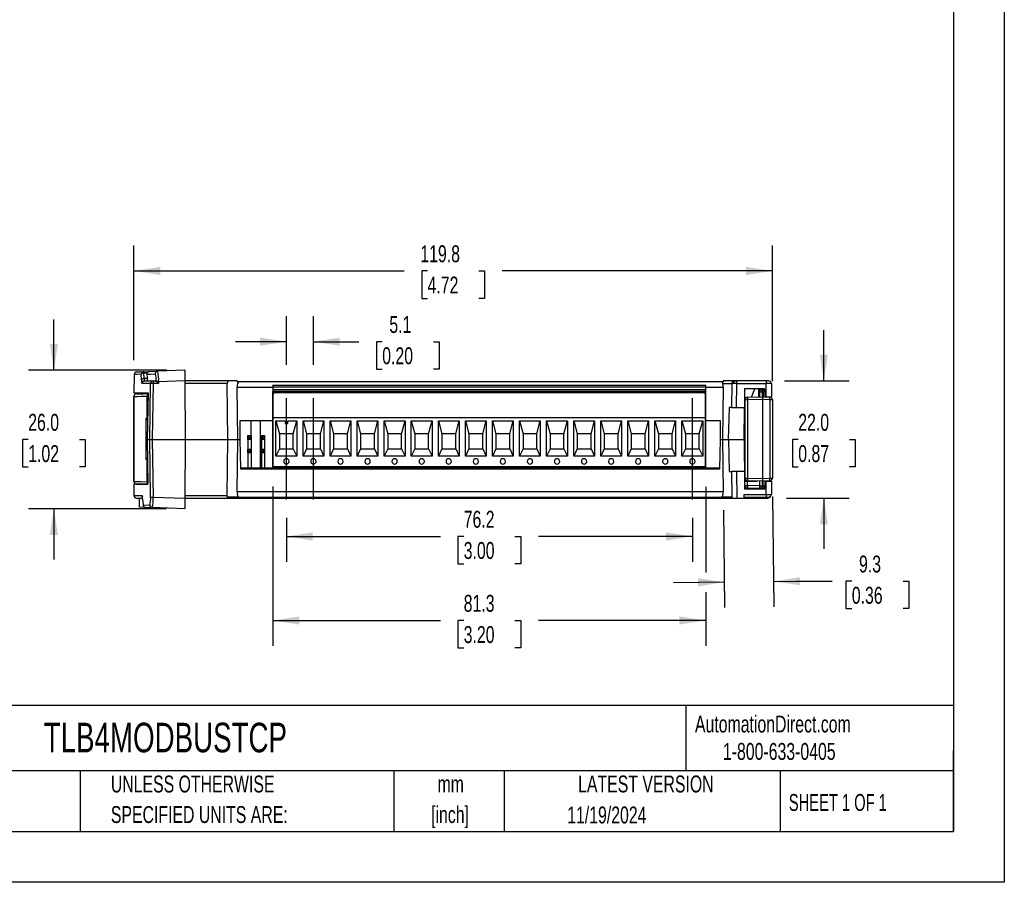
# Model space of a CAD drawing. Header units: millimetres. Extents: x 0 to 419, y 0 to 324.
# Tile 6 of 10: x 234 to 419, y 0 to 162. Entities that reach past the tile are written whole.
import ezdxf

# ---------------------------------------------------------------- set-up
doc = ezdxf.new("R2010")
doc.units = ezdxf.units.MM
doc.header["$LTSCALE"] = 1.5
doc.linetypes.add('CENTERX2', pattern=[20.32, 12.7, -2.54, 2.54, -2.54])
doc.layers.add('CENTER', color=40, linetype='CENTERX2')
doc.layers.add('DIMENSIONS', color=140, linetype='Continuous', lineweight=25)
doc.layers.add('TEXT', color=140, linetype='Continuous', lineweight=25)
doc.styles.add('SLDTEXTSTYLE0', font='TXT', dxfattribs={"width": 0.7})
doc.styles.add('SLDTEXTSTYLE1', font='TXT', dxfattribs={"width": 0.65})
doc.dimstyles.new('SLDDIMSTYLE0', dxfattribs={"dimtxt": 3.237012, "dimasz": 4.953, "dimexe": 0, "dimexo": 0.0625, "dimgap": 0.809253, "dimtad": 0, "dimtih": 1, "dimtoh": 1, "dimdec": 1, "dimrnd": 1e-09, "dimzin": 12, "dimdsep": 46, "dimtxsty": 'SLDTEXTSTYLE0', "dimsah": 1, "dimcen": 0.09, "dimadec": 0, "dimazin": 3, "dimtfac": 1, "dimtdec": 1, "dimtofl": 0, "dimtmove": 0, "dimatfit": 3, "dimfxl": 0, "dimfrac": 2, "dimtolj": 1, "dimtzin": 12, "dimarcsym": 0})
doc.dimstyles.new('SLDDIMSTYLE1', dxfattribs={"dimtxt": 3.237012, "dimasz": 4.953, "dimexe": 0, "dimexo": 0.0625, "dimgap": 0.809253, "dimtad": 0, "dimtih": 1, "dimtoh": 1, "dimdec": 1, "dimrnd": 1e-09, "dimzin": 12, "dimdsep": 46, "dimtxsty": 'SLDTEXTSTYLE0', "dimsah": 1, "dimcen": 0.09, "dimadec": 0, "dimazin": 3, "dimtfac": 1, "dimtdec": 1, "dimtmove": 0, "dimatfit": 0, "dimfxl": 0, "dimfrac": 2, "dimtolj": 1, "dimtzin": 12, "dimarcsym": 0})
doc.dimstyles.new('SLDDIMSTYLE2', dxfattribs={"dimtxt": 3.237012, "dimasz": 4.953, "dimexe": 0, "dimexo": 0.0625, "dimgap": 0.809253, "dimtad": 0, "dimtih": 1, "dimtoh": 1, "dimdec": 1, "dimrnd": 1e-09, "dimzin": 4, "dimdsep": 46, "dimtxsty": 'SLDTEXTSTYLE0', "dimsah": 1, "dimcen": 0.09, "dimadec": 0, "dimazin": 1, "dimtfac": 1, "dimtdec": 1, "dimtmove": 0, "dimatfit": 0, "dimfxl": 0, "dimfrac": 2, "dimtolj": 1, "dimtzin": 12, "dimarcsym": 0})

# ---------------------------------------------------------------- blocks, each defined once
blk = doc.blocks.new('SW_NOTE_0_1')
at = {"layer": 'TEXT', "color": 0, "linetype": 'CENTERX2', "lineweight": 18, "char_height": 3.175, "attachment_point": 2, "style": 'SLDTEXTSTYLE0'}
for s, insert in [('mm', (4.27, 4.09)), ('[inch]', (4.14, -1.64))]:
    blk.add_mtext(s, dxfattribs=dict(at, insert=insert))
blk = doc.blocks.new('SW_NOTE_0_2')
at = {"layer": 'TEXT', "color": 0, "linetype": 'CENTERX2', "lineweight": 18, "char_height": 3.175, "attachment_point": 1, "style": 'SLDTEXTSTYLE0'}
for s, insert in [('UNLESS OTHERWISE', (0, 4.09)), ('SPECIFIED UNITS ARE:', (0, -1.64))]:
    blk.add_mtext(s, dxfattribs=dict(at, insert=insert))
blk = doc.blocks.new('_D_5')
at = {"layer": 'DIMENSIONS'}
for p, q in [((284.35, 97.15), (284.35, 106.25)), ((289.43, 97.15), (289.43, 106.25)), ((284.35, 101.48), (274.83, 101.48)), ((289.43, 101.48), (297.95, 101.48)), ((302.34, 101.48), (301.25, 101.48)), ((301.25, 101.48), (301.25, 96.34)), ((311.96, 101.48), (313.04, 101.48)), ((313.04, 101.48), (313.04, 96.34)), ((301.25, 96.34), (302.34, 96.34)), ((313.04, 96.34), (311.96, 96.34))]:
    blk.add_line(p, q, dxfattribs=at)
for points in [[(284.35, 101.48), (279.4, 102.25), (279.4, 100.72)], [(289.43, 101.48), (294.38, 100.72), (294.38, 102.25)]]:
    blk.add_solid(points, dxfattribs=at)
at = {"layer": 'DIMENSIONS', "char_height": 3.175, "attachment_point": 1, "style": 'SLDTEXTSTYLE0'}
for s, insert in [('5.1', (303.68, 106.3)), ('0.20', (302.34, 100.43))]:
    blk.add_mtext(s, dxfattribs=dict(at, insert=insert))
blk = doc.blocks.new('_D_6')
at = {"layer": 'DIMENSIONS'}
for p, q in [((284.35, 68.4), (284.35, 60.16)), ((360.55, 68.4), (360.55, 60.16)), ((284.35, 64.93), (313.26, 64.93)), ((317.64, 64.93), (316.56, 64.93)), ((316.56, 64.93), (316.56, 59.78)), ((327.26, 64.93), (328.35, 64.93)), ((328.35, 64.93), (328.35, 59.78)), ((360.55, 64.93), (331.65, 64.93)), ((316.56, 59.78), (317.64, 59.78)), ((328.35, 59.78), (327.26, 59.78))]:
    blk.add_line(p, q, dxfattribs=at)
for points in [[(284.35, 64.93), (289.3, 64.16), (289.3, 65.69)], [(360.55, 64.93), (355.6, 65.69), (355.6, 64.16)]]:
    blk.add_solid(points, dxfattribs=at)
at = {"layer": 'DIMENSIONS', "char_height": 3.175, "attachment_point": 1, "style": 'SLDTEXTSTYLE0'}
for s, insert in [('76.2', (317.64, 69.74)), ('3.00', (317.64, 63.88))]:
    blk.add_mtext(s, dxfattribs=dict(at, insert=insert))
blk = doc.blocks.new('_D_7')
at = {"layer": 'DIMENSIONS'}
for p, q in [((255.74, 98), (255.74, 119.53)), ((375.58, 94.05), (375.58, 119.53)), ((255.74, 114.77), (306.46, 114.77)), ((310.85, 114.77), (309.76, 114.77)), ((309.76, 114.77), (309.76, 109.62)), ((320.47, 114.77), (321.55, 114.77)), ((321.55, 114.77), (321.55, 109.62)), ((375.58, 114.77), (324.85, 114.77)), ((309.76, 109.62), (310.85, 109.62)), ((321.55, 109.62), (320.47, 109.62))]:
    blk.add_line(p, q, dxfattribs=at)
for points in [[(255.74, 114.77), (260.69, 114), (260.69, 115.53)], [(375.58, 114.77), (370.62, 115.53), (370.62, 114)]]:
    blk.add_solid(points, dxfattribs=at)
at = {"layer": 'DIMENSIONS', "char_height": 3.175, "attachment_point": 1, "style": 'SLDTEXTSTYLE0'}
for s, insert in [('119.8', (309.5, 119.58)), ('4.72', (310.85, 113.71))]:
    blk.add_mtext(s, dxfattribs=dict(at, insert=insert))
blk = doc.blocks.new('_D_8')
at = {"layer": 'DIMENSIONS'}
for p, q in [((240.71, 96.12), (240.71, 105.65)), ((261.85, 96.12), (235.95, 96.12)), ((235.9, 83.12), (234.82, 83.12)), ((234.82, 83.12), (234.82, 77.98)), ((245.52, 83.12), (246.61, 83.12)), ((246.61, 83.12), (246.61, 77.98)), ((234.82, 77.98), (235.9, 77.98)), ((246.61, 77.98), (245.52, 77.98)), ((261.85, 70.13), (235.95, 70.13)), ((240.71, 70.13), (240.71, 60.6))]:
    blk.add_line(p, q, dxfattribs=at)
for points in [[(240.71, 96.12), (241.48, 101.07), (239.95, 101.07)], [(240.71, 70.13), (239.95, 65.17), (241.48, 65.17)]]:
    blk.add_solid(points, dxfattribs=at)
at = {"layer": 'DIMENSIONS', "char_height": 3.175, "attachment_point": 1, "style": 'SLDTEXTSTYLE0'}
for s, insert in [('26.0', (235.9, 87.94)), ('1.02', (235.9, 82.07))]:
    blk.add_mtext(s, dxfattribs=dict(at, insert=insert))
blk = doc.blocks.new('_D_9')
at = {"layer": 'DIMENSIONS'}
for p, q in [((385.24, 94.12), (385.24, 103.65)), ((377.83, 94.12), (390, 94.12)), ((380.43, 83.12), (379.34, 83.12)), ((379.34, 83.12), (379.34, 77.98)), ((390.05, 83.12), (391.13, 83.12)), ((391.13, 83.12), (391.13, 77.98)), ((379.34, 77.98), (380.43, 77.98)), ((391.13, 77.98), (390.05, 77.98)), ((378.23, 72.12), (390, 72.12)), ((385.24, 72.12), (385.24, 62.6))]:
    blk.add_line(p, q, dxfattribs=at)
for points in [[(385.24, 94.12), (386, 99.08), (384.48, 99.08)], [(385.24, 72.12), (384.48, 67.17), (386, 67.17)]]:
    blk.add_solid(points, dxfattribs=at)
at = {"layer": 'DIMENSIONS', "char_height": 3.175, "attachment_point": 1, "style": 'SLDTEXTSTYLE0'}
for s, insert in [('22.0', (380.43, 87.94)), ('0.87', (380.43, 82.07))]:
    blk.add_mtext(s, dxfattribs=dict(at, insert=insert))
blk = doc.blocks.new('_D_10')
at = {"layer": 'DIMENSIONS'}
for p, q in [((281.81, 74.32), (281.81, 44.38)), ((363.09, 74.27), (363.09, 58.19)), ((363.09, 54.44), (363.09, 44.38)), ((281.81, 49.15), (313.26, 49.15)), ((317.64, 49.15), (316.56, 49.15)), ((316.56, 49.15), (316.56, 44)), ((327.26, 49.15), (328.35, 49.15)), ((328.35, 49.15), (328.35, 44)), ((363.09, 49.15), (331.65, 49.15)), ((316.56, 44), (317.64, 44)), ((328.35, 44), (327.26, 44))]:
    blk.add_line(p, q, dxfattribs=at)
for points in [[(281.81, 49.15), (286.76, 48.39), (286.76, 49.91)], [(363.09, 49.15), (358.14, 49.91), (358.14, 48.39)]]:
    blk.add_solid(points, dxfattribs=at)
at = {"layer": 'DIMENSIONS', "char_height": 3.175, "attachment_point": 1, "style": 'SLDTEXTSTYLE0'}
for s, insert in [('81.3', (317.64, 53.96)), ('3.20', (317.64, 48.1))]:
    blk.add_mtext(s, dxfattribs=dict(at, insert=insert))
blk = doc.blocks.new('_D_11')
at = {"layer": 'DIMENSIONS'}
for p, q in [((375.62, 72.4), (375.87, 51.71)), ((366.39, 69.86), (366.61, 51.6)), ((366.55, 56.36), (357.03, 56.24)), ((375.81, 56.47), (380.06, 56.52)), ((380.06, 56.52), (386.82, 56.52)), ((390.48, 56.52), (389.39, 56.52)), ((389.39, 56.52), (389.39, 51.38)), ((400.1, 56.52), (401.19, 56.52)), ((401.19, 56.52), (401.19, 51.38)), ((389.39, 51.38), (390.48, 51.38)), ((401.19, 51.38), (400.1, 51.38))]:
    blk.add_line(p, q, dxfattribs=at)
for points in [[(375.81, 56.47), (380.77, 55.77), (380.76, 57.29)], [(366.55, 56.36), (361.59, 57.06), (361.61, 55.54)]]:
    blk.add_solid(points, dxfattribs=at)
at = {"layer": 'DIMENSIONS', "char_height": 3.175, "attachment_point": 1, "style": 'SLDTEXTSTYLE0'}
for s, insert in [('9.3', (391.83, 61.34)), ('0.36', (390.48, 55.47))]:
    blk.add_mtext(s, dxfattribs=dict(at, insert=insert))

msp = doc.modelspace()

# ---------------------------------------------------------------- linework, layer by layer
at = {"color": 7, "linetype": 'Continuous'}
for p, q in [((419.1, 323.85), (419.1, 0)), ((419.1, 0), (0, 0))]:
    msp.add_line(p, q, dxfattribs=at)
for p, q in [((265.3, 96.12), (260.2, 95.94)), ((265.3, 96.12), (265.31, 94.16)), ((255.78, 95.36), (255.72, 91.87)), ((256.27, 95.81), (257.62, 95.85)), ((257.17, 94.3), (257.13, 95.36)), ((257.62, 95.85), (258.62, 95.89)), ((257.63, 95.62), (258.24, 95.64)), ((257.67, 94.56), (257.63, 95.62)), ((258.21, 94.56), (257.67, 94.56)), ((258.62, 95.89), (260.2, 95.94)), ((258.87, 93.61), (257.27, 93.61)), ((259.36, 94.1), (257.77, 94.1)), ((258.71, 83.12), (258.87, 93.61)), ((259.35, 93.61), (259.18, 83.12)), ((260.36, 93.61), (259.35, 93.61)), ((259.88, 94.1), (259.36, 94.1)), ((259.88, 94.1), (259.89, 94.09)), ((265.31, 94.16), (260.36, 93.98)), ((260.36, 93.98), (260.36, 93.61)), ((265.31, 94.16), (265.37, 83.12)), ((273.43, 94.12), (265.31, 94.12)), ((273.26, 93.63), (265.32, 93.63)), ((273.39, 83.12), (273.26, 93.63)), ((275.09, 94.12), (273.43, 94.12)), ((275.09, 94.12), (275.09, 93.92)), ((275.45, 93.92), (275.09, 93.92)), ((275.22, 83.12), (275.1, 92.94)), ((275.1, 92.94), (281.81, 92.94)), ((366.1, 93.92), (275.45, 93.92)), ((281.81, 93.32), (363.09, 93.32)), ((281.81, 93.32), (281.81, 93.02)), ((281.81, 93.02), (363.09, 93.02)), ((281.81, 93.02), (281.81, 92.42)), ((363.09, 92.42), (281.81, 92.42)), ((281.81, 92.42), (281.81, 92.12)), ((363.09, 93.02), (363.09, 93.32)), ((363.09, 92.42), (363.09, 93.02)), ((363.09, 92.94), (366.34, 92.94)), ((363.09, 92.12), (363.09, 92.42)), ((366.36, 93.92), (366.1, 93.92)), ((366.34, 92.94), (366.22, 83.12)), ((366.25, 93.63), (367.95, 93.63)), ((366.36, 94.12), (366.36, 93.92)), ((368.42, 94.12), (366.36, 94.12)), ((367.95, 93.63), (367.9, 89.12)), ((368.6, 94.12), (368.42, 94.12)), ((368.89, 94.12), (368.6, 94.12)), ((368.83, 89.12), (368.89, 93.63)), ((368.89, 93.63), (368.89, 94.12)), ((374.38, 94.12), (368.89, 94.12)), ((368.89, 93.63), (374.38, 93.63)), ((370.35, 92.62), (370.32, 89.12)), ((374.11, 92.62), (370.35, 92.62)), ((371.66, 91.09), (372.27, 92.62)), ((372.97, 92.62), (372.96, 91.11)), ((372.97, 92.51), (373.63, 92.52)), ((373.72, 92.52), (373.63, 92.52)), ((373.72, 92.52), (373.72, 92.02)), ((373.84, 92.52), (373.72, 92.52)), ((374.11, 92.62), (374.14, 91.12)), ((374.38, 94.12), (374.38, 93.63)), ((374.88, 94.12), (374.38, 94.12)), ((374.42, 91.12), (374.38, 93.63)), ((375.38, 93.63), (375.34, 93.63)), ((375.38, 93.63), (375.42, 91.12)), ((255.72, 91.87), (258.39, 91.87)), ((255.74, 91.19), (255.74, 75.26)), ((255.74, 75.26), (255.74, 91.19)), ((255.74, 91.19), (255.74, 91.19)), ((258.2, 87.08), (258.2, 91.25)), ((258.2, 91.25), (258.37, 91.25)), ((258.39, 91.87), (258.25, 83.12)), ((363.09, 92.12), (281.81, 92.12)), ((281.81, 77.82), (281.81, 92.12)), ((281.9, 87.2), (281.9, 91.67)), ((282.2, 91.97), (362.7, 91.97)), ((363, 87.2), (363, 91.67)), ((363.09, 77.82), (363.09, 92.12)), ((370.91, 90.57), (370.42, 90.57)), ((370.42, 90.57), (370.42, 75.87)), ((370.91, 91.07), (373.72, 91.12)), ((373.72, 90.62), (370.91, 90.57)), ((370.91, 90.57), (370.91, 75.87)), ((372.97, 92.01), (373.14, 92.02)), ((373.63, 92.02), (373.14, 92.02)), ((373.14, 92.02), (373.14, 91.11)), ((373.63, 92.02), (373.63, 91.12)), ((373.72, 92.02), (373.63, 92.02)), ((373.84, 92.02), (373.72, 92.02)), ((373.72, 92.02), (373.72, 91.12)), ((373.72, 91.12), (373.72, 90.62)), ((373.72, 91.12), (375.08, 91.1)), ((373.72, 90.62), (373.72, 75.82)), ((375.08, 90.6), (373.72, 90.62)), ((373.84, 92.02), (373.84, 91.12)), ((374.12, 92.02), (373.84, 92.02)), ((374.14, 91.12), (374.42, 91.12)), ((374.14, 91.12), (374.14, 91.12)), ((374.34, 91.11), (374.34, 91.12)), ((374.42, 91.12), (375.42, 91.12)), ((375.08, 90.6), (375.08, 75.85)), ((375.58, 90.6), (375.08, 90.6)), ((375.3, 91.12), (375.3, 91.05)), ((375.58, 90.6), (375.58, 75.85)), ((367.44, 89.12), (367.3, 83.12)), ((367.9, 89.12), (367.44, 89.12)), ((367.9, 89.12), (368.83, 89.12)), ((368.83, 89.12), (370.32, 89.12)), ((370.27, 83.12), (370.32, 89.12)), ((258.05, 87.11), (258.2, 87.08)), ((258.05, 79.34), (258.05, 87.11)), ((258.2, 87.08), (258.31, 87.08)), ((281.9, 77.97), (281.9, 87.2)), ((363, 87.2), (281.9, 87.2)), ((363, 77.97), (363, 87.2)), ((370.31, 87.72), (370.42, 88)), ((275.62, 86.62), (275.59, 83.12)), ((281.81, 86.62), (275.62, 86.62)), ((277.72, 83.87), (277.72, 86.62)), ((279.42, 86.62), (279.42, 77.72)), ((282.4, 86.6), (284.1, 86.6)), ((282.4, 79.97), (282.4, 86.6)), ((282.4, 86.6), (283.05, 84.17)), ((284.1, 86.6), (284.1, 86.1)), ((284.1, 86.1), (284.6, 86.1)), ((284.6, 86.6), (286.3, 86.6)), ((284.6, 86.1), (284.6, 86.6)), ((285.65, 84.17), (286.3, 86.6)), ((286.3, 86.6), (286.3, 79.97)), ((287.48, 86.6), (291.38, 86.6)), ((287.48, 79.97), (287.48, 86.6)), ((287.48, 86.6), (288.13, 84.17)), ((290.73, 84.17), (291.38, 86.6)), ((291.38, 86.6), (291.38, 79.97)), ((292.56, 86.6), (296.46, 86.6)), ((292.56, 79.97), (292.56, 86.6)), ((292.56, 86.6), (293.21, 84.17)), ((295.81, 84.17), (296.46, 86.6)), ((296.46, 86.6), (296.46, 79.97)), ((297.64, 86.6), (301.54, 86.6)), ((297.64, 79.97), (297.64, 86.6)), ((297.64, 86.6), (298.29, 84.17)), ((300.89, 84.17), (301.54, 86.6)), ((301.54, 86.6), (301.54, 79.97)), ((302.72, 86.6), (306.62, 86.6)), ((302.72, 79.97), (302.72, 86.6)), ((302.72, 86.6), (303.37, 84.17)), ((305.97, 84.17), (306.62, 86.6)), ((306.62, 86.6), (306.62, 79.97)), ((307.8, 86.6), (311.7, 86.6)), ((307.8, 79.97), (307.8, 86.6)), ((307.8, 86.6), (308.45, 84.17)), ((311.05, 84.17), (311.7, 86.6)), ((311.7, 86.6), (311.7, 79.97)), ((312.88, 86.6), (316.78, 86.6)), ((312.88, 79.97), (312.88, 86.6)), ((312.88, 86.6), (313.53, 84.17)), ((316.13, 84.17), (316.78, 86.6)), ((316.78, 86.6), (316.78, 79.97)), ((317.96, 86.6), (321.86, 86.6)), ((317.96, 79.97), (317.96, 86.6)), ((317.96, 86.6), (318.61, 84.17)), ((321.21, 84.17), (321.86, 86.6)), ((321.86, 86.6), (321.86, 79.97)), ((323.04, 86.6), (326.94, 86.6)), ((323.04, 79.97), (323.04, 86.6)), ((323.04, 86.6), (323.69, 84.17)), ((326.29, 84.17), (326.94, 86.6)), ((326.94, 86.6), (326.94, 79.97)), ((328.12, 86.6), (332.02, 86.6)), ((328.12, 79.97), (328.12, 86.6)), ((328.12, 86.6), (328.77, 84.17)), ((331.37, 84.17), (332.02, 86.6)), ((332.02, 86.6), (332.02, 79.97)), ((333.2, 86.6), (337.1, 86.6)), ((333.2, 79.97), (333.2, 86.6)), ((333.2, 86.6), (333.85, 84.17)), ((336.45, 84.17), (337.1, 86.6)), ((337.1, 86.6), (337.1, 79.97)), ((338.28, 86.6), (342.18, 86.6)), ((338.28, 79.97), (338.28, 86.6)), ((338.28, 86.6), (338.93, 84.17)), ((341.53, 84.17), (342.18, 86.6)), ((342.18, 86.6), (342.18, 79.97)), ((343.36, 86.6), (347.26, 86.6)), ((343.36, 79.97), (343.36, 86.6)), ((343.36, 86.6), (344.01, 84.17)), ((346.61, 84.17), (347.26, 86.6)), ((347.26, 86.6), (347.26, 79.97)), ((348.44, 86.6), (352.34, 86.6)), ((348.44, 79.97), (348.44, 86.6)), ((348.44, 86.6), (349.09, 84.17)), ((351.69, 84.17), (352.34, 86.6)), ((352.34, 86.6), (352.34, 79.97)), ((353.52, 86.6), (357.42, 86.6)), ((353.52, 79.97), (353.52, 86.6)), ((353.52, 86.6), (354.17, 84.17)), ((356.77, 84.17), (357.42, 86.6)), ((357.42, 86.6), (357.42, 79.97)), ((358.6, 86.6), (362.5, 86.6)), ((358.6, 79.97), (358.6, 86.6)), ((358.6, 86.6), (359.25, 84.17)), ((361.85, 84.17), (362.5, 86.6)), ((362.5, 86.6), (362.5, 79.97)), ((365.82, 86.62), (363.09, 86.62)), ((365.85, 83.12), (365.82, 86.62)), ((277.12, 83.87), (277.74, 83.87)), ((277.12, 83.87), (277.27, 83.72)), ((277.12, 83.24), (277.12, 83.87)), ((277.27, 83.39), (277.12, 83.24)), ((277.74, 83.24), (277.12, 83.24)), ((277.12, 83.14), (277.12, 83.24)), ((277.59, 83.72), (277.27, 83.72)), ((277.27, 83.72), (277.27, 83.39)), ((277.59, 83.39), (277.27, 83.39)), ((277.74, 83.87), (277.59, 83.72)), ((277.59, 83.72), (277.59, 83.39)), ((277.59, 83.39), (277.74, 83.24)), ((277.74, 83.87), (277.74, 83.24)), ((277.74, 83.24), (277.74, 83.14)), ((279.66, 83.87), (280.28, 83.87)), ((279.66, 83.87), (279.81, 83.72)), ((279.66, 83.24), (279.66, 83.87)), ((279.81, 83.39), (279.66, 83.24)), ((280.28, 83.24), (279.66, 83.24)), ((279.66, 83.14), (279.66, 83.24)), ((280.13, 83.72), (279.81, 83.72)), ((279.81, 83.72), (279.81, 83.39)), ((280.13, 83.39), (279.81, 83.39)), ((280.28, 83.87), (280.13, 83.72)), ((280.13, 83.72), (280.13, 83.39)), ((280.13, 83.39), (280.28, 83.24)), ((280.28, 83.87), (280.28, 83.24)), ((280.28, 83.24), (280.28, 83.14)), ((285.65, 84.17), (283.05, 84.17)), ((283.05, 84.17), (283.05, 81.37)), ((285.65, 81.37), (285.65, 84.17)), ((290.73, 84.17), (288.13, 84.17)), ((288.13, 84.17), (288.13, 81.37)), ((290.73, 81.37), (290.73, 84.17)), ((295.81, 84.17), (293.21, 84.17)), ((293.21, 84.17), (293.21, 81.37)), ((295.81, 81.37), (295.81, 84.17)), ((300.89, 84.17), (298.29, 84.17)), ((298.29, 84.17), (298.29, 81.37)), ((300.89, 81.37), (300.89, 84.17)), ((305.97, 84.17), (303.37, 84.17)), ((303.37, 84.17), (303.37, 81.37)), ((305.97, 81.37), (305.97, 84.17)), ((311.05, 84.17), (308.45, 84.17)), ((308.45, 84.17), (308.45, 81.37)), ((311.05, 81.37), (311.05, 84.17)), ((316.13, 84.17), (313.53, 84.17)), ((313.53, 84.17), (313.53, 81.37)), ((316.13, 81.37), (316.13, 84.17)), ((321.21, 84.17), (318.61, 84.17)), ((318.61, 84.17), (318.61, 81.37)), ((321.21, 81.37), (321.21, 84.17)), ((326.29, 84.17), (323.69, 84.17)), ((323.69, 84.17), (323.69, 81.37)), ((326.29, 81.37), (326.29, 84.17)), ((331.37, 84.17), (328.77, 84.17)), ((328.77, 84.17), (328.77, 81.37)), ((331.37, 81.37), (331.37, 84.17)), ((336.45, 84.17), (333.85, 84.17)), ((333.85, 84.17), (333.85, 81.37)), ((336.45, 81.37), (336.45, 84.17)), ((341.53, 84.17), (338.93, 84.17)), ((338.93, 84.17), (338.93, 81.37)), ((341.53, 81.37), (341.53, 84.17)), ((346.61, 84.17), (344.01, 84.17)), ((344.01, 84.17), (344.01, 81.37)), ((346.61, 81.37), (346.61, 84.17)), ((351.69, 84.17), (349.09, 84.17)), ((349.09, 84.17), (349.09, 81.37)), ((351.69, 81.37), (351.69, 84.17)), ((356.77, 84.17), (354.17, 84.17)), ((354.17, 84.17), (354.17, 81.37)), ((356.77, 81.37), (356.77, 84.17)), ((361.85, 84.17), (359.25, 84.17)), ((359.25, 84.17), (359.25, 81.37)), ((361.85, 81.37), (361.85, 84.17)), ((258.25, 83.12), (258.71, 83.12)), ((258.25, 83.12), (258.38, 74.77)), ((258.71, 83.12), (259.18, 83.12)), ((258.87, 72.3), (258.71, 83.12)), ((259.18, 83.12), (265.37, 83.12)), ((259.18, 83.12), (259.35, 72.3)), ((265.37, 83.12), (265.31, 72.09)), ((265.37, 83.12), (273.39, 83.12)), ((273.26, 72.61), (273.39, 83.12)), ((273.39, 83.12), (275.22, 83.12)), ((275.1, 73.31), (275.22, 83.12)), ((275.22, 83.12), (275.59, 83.12)), ((275.22, 83.12), (275.62, 83.12)), ((275.62, 83.12), (275.72, 77.62)), ((277.74, 83.14), (277.12, 83.14)), ((277.12, 83.14), (277.12, 81.33)), ((277.12, 81.33), (277.74, 81.33)), ((277.12, 81.33), (277.27, 81.18)), ((277.12, 80.7), (277.12, 81.33)), ((277.74, 81.33), (277.59, 81.18)), ((277.74, 83.14), (277.74, 81.33)), ((277.74, 81.33), (277.74, 80.7)), ((280.28, 83.14), (279.66, 83.14)), ((279.66, 83.14), (279.66, 81.33)), ((279.66, 80.7), (279.66, 81.33)), ((279.66, 81.33), (279.81, 81.18)), ((279.66, 81.33), (280.28, 81.33)), ((280.28, 81.33), (280.13, 81.18)), ((280.28, 83.14), (280.28, 81.33)), ((280.28, 81.33), (280.28, 80.7)), ((283.05, 81.37), (282.4, 79.97)), ((283.05, 81.37), (285.65, 81.37)), ((285.65, 81.37), (286.3, 79.97)), ((288.13, 81.37), (287.48, 79.97)), ((288.13, 81.37), (290.73, 81.37)), ((290.73, 81.37), (291.38, 79.97)), ((293.21, 81.37), (292.56, 79.97)), ((293.21, 81.37), (295.81, 81.37)), ((295.81, 81.37), (296.46, 79.97)), ((298.29, 81.37), (297.64, 79.97)), ((298.29, 81.37), (300.89, 81.37)), ((300.89, 81.37), (301.54, 79.97)), ((303.37, 81.37), (302.72, 79.97)), ((303.37, 81.37), (305.97, 81.37)), ((305.97, 81.37), (306.62, 79.97)), ((308.45, 81.37), (307.8, 79.97)), ((308.45, 81.37), (311.05, 81.37)), ((311.05, 81.37), (311.7, 79.97)), ((313.53, 81.37), (312.88, 79.97)), ((313.53, 81.37), (316.13, 81.37)), ((316.13, 81.37), (316.78, 79.97)), ((318.61, 81.37), (317.96, 79.97)), ((318.61, 81.37), (321.21, 81.37)), ((321.21, 81.37), (321.86, 79.97)), ((323.69, 81.37), (323.04, 79.97)), ((323.69, 81.37), (326.29, 81.37)), ((326.29, 81.37), (326.94, 79.97)), ((328.77, 81.37), (328.12, 79.97)), ((328.77, 81.37), (331.37, 81.37)), ((331.37, 81.37), (332.02, 79.97)), ((333.85, 81.37), (333.2, 79.97)), ((333.85, 81.37), (336.45, 81.37)), ((336.45, 81.37), (337.1, 79.97)), ((338.93, 81.37), (338.28, 79.97)), ((338.93, 81.37), (341.53, 81.37)), ((341.53, 81.37), (342.18, 79.97)), ((344.01, 81.37), (343.36, 79.97)), ((344.01, 81.37), (346.61, 81.37)), ((346.61, 81.37), (347.26, 79.97)), ((349.09, 81.37), (348.44, 79.97)), ((349.09, 81.37), (351.69, 81.37)), ((351.69, 81.37), (352.34, 79.97)), ((354.17, 81.37), (353.52, 79.97)), ((354.17, 81.37), (356.77, 81.37)), ((356.77, 81.37), (357.42, 79.97)), ((359.25, 81.37), (358.6, 79.97)), ((359.25, 81.37), (361.85, 81.37)), ((361.85, 81.37), (362.5, 79.97)), ((365.73, 77.62), (365.82, 83.12)), ((365.82, 83.12), (366.22, 83.12)), ((365.85, 83.12), (366.22, 83.12)), ((366.22, 83.12), (367.3, 83.12)), ((366.22, 83.12), (366.34, 73.31)), ((366.22, 83.12), (367.33, 83.12)), ((367.33, 83.12), (367.46, 77.12)), ((367.33, 83.12), (370.27, 83.12)), ((370.32, 83.12), (370.27, 83.12)), ((370.27, 83.12), (370.32, 77.12)), ((370.36, 80.62), (370.32, 83.12)), ((277.27, 80.85), (277.12, 80.7)), ((277.74, 80.7), (277.12, 80.7)), ((277.12, 80.6), (277.12, 80.7)), ((277.74, 80.6), (277.12, 80.6)), ((277.12, 80.6), (277.12, 77.72)), ((277.59, 81.18), (277.27, 81.18)), ((277.27, 81.18), (277.27, 80.85)), ((277.59, 80.85), (277.27, 80.85)), ((277.59, 81.18), (277.59, 80.85)), ((277.59, 80.85), (277.74, 80.7)), ((277.74, 80.7), (277.74, 80.6)), ((277.74, 80.6), (277.74, 77.72)), ((279.81, 80.85), (279.66, 80.7)), ((280.28, 80.7), (279.66, 80.7)), ((279.66, 80.6), (279.66, 80.7)), ((280.28, 80.6), (279.66, 80.6)), ((279.66, 80.6), (279.66, 77.72)), ((279.81, 81.18), (279.81, 80.85)), ((280.13, 81.18), (279.81, 81.18)), ((280.13, 80.85), (279.81, 80.85)), ((280.13, 81.18), (280.13, 80.85)), ((280.13, 80.85), (280.28, 80.7)), ((280.28, 80.7), (280.28, 80.6)), ((280.28, 80.6), (280.28, 77.72)), ((286.3, 79.97), (282.4, 79.97)), ((291.38, 79.97), (287.48, 79.97)), ((296.46, 79.97), (292.56, 79.97)), ((301.54, 79.97), (297.64, 79.97)), ((306.62, 79.97), (302.72, 79.97)), ((311.7, 79.97), (307.8, 79.97)), ((316.78, 79.97), (312.88, 79.97)), ((321.86, 79.97), (317.96, 79.97)), ((326.94, 79.97), (323.04, 79.97)), ((332.02, 79.97), (328.12, 79.97)), ((337.1, 79.97), (333.2, 79.97)), ((342.18, 79.97), (338.28, 79.97)), ((347.26, 79.97), (343.36, 79.97)), ((352.34, 79.97), (348.44, 79.97)), ((357.42, 79.97), (353.52, 79.97)), ((362.5, 79.97), (358.6, 79.97)), ((370.42, 80.62), (370.36, 80.62)), ((370.42, 77.25), (370.36, 80.62)), ((258.2, 79.36), (258.05, 79.34)), ((258.2, 75.19), (258.2, 79.36)), ((258.3, 79.36), (258.2, 79.36)), ((281.81, 77.72), (275.72, 77.72)), ((275.72, 77.62), (365.73, 77.62)), ((281.81, 77.82), (281.81, 77.77)), ((363.09, 77.82), (281.81, 77.82)), ((363.09, 77.77), (281.81, 77.77)), ((281.81, 77.77), (281.81, 77.72)), ((363.09, 77.72), (281.81, 77.72)), ((363, 77.97), (281.9, 77.97)), ((363.09, 77.77), (363.09, 77.82)), ((363.09, 77.72), (363.09, 77.77)), ((365.73, 77.72), (363.09, 77.72)), ((370.39, 79), (370.31, 79.09)), ((370.32, 77.62), (370.42, 77.62)), ((367.46, 77.12), (367.9, 77.12)), ((367.9, 77.12), (367.95, 72.32)), ((368.83, 77.12), (368.9, 72.12)), ((370.32, 77.12), (368.83, 77.12)), ((370.32, 77.12), (370.35, 73.82)), ((370.42, 75.87), (370.91, 75.87)), ((370.42, 75.27), (370.42, 75.81)), ((370.91, 75.87), (373.72, 75.82)), ((373.72, 75.82), (375.08, 75.85)), ((373.72, 75.82), (373.72, 75.32)), ((375.08, 75.85), (375.58, 75.85)), ((255.72, 74.77), (255.75, 72.61)), ((258.38, 74.77), (255.72, 74.77)), ((256.35, 74.75), (256.22, 74.76)), ((258.2, 75.19), (258.37, 75.19)), ((370.92, 75.27), (370.42, 75.27)), ((370.42, 74.47), (370.42, 75.27)), ((370.42, 74.47), (370.92, 74.47)), ((370.83, 73.82), (370.83, 73.98)), ((373.72, 75.32), (370.91, 75.37)), ((370.92, 74.47), (370.91, 73.97)), ((373.63, 73.92), (370.91, 73.97)), ((370.92, 75.37), (370.92, 75.27)), ((370.92, 75.27), (372.74, 75.31)), ((370.92, 74.47), (370.92, 75.27)), ((373.14, 74.43), (370.92, 74.47)), ((371.77, 73.82), (371.77, 73.96)), ((372.54, 73.94), (372.54, 73.82)), ((372.74, 75.31), (372.74, 75.34)), ((373.14, 75.33), (373.14, 74.42)), ((373.14, 74.42), (373.63, 74.42)), ((373.63, 75.32), (373.63, 74.42)), ((373.63, 74.42), (373.72, 74.42)), ((373.72, 73.92), (373.63, 73.92)), ((375.08, 75.35), (373.72, 75.32)), ((373.72, 75.32), (373.72, 74.42)), ((373.72, 74.42), (373.72, 73.92)), ((373.72, 74.42), (373.84, 74.42)), ((373.84, 73.93), (373.72, 73.92)), ((373.84, 74.42), (373.84, 75.33)), ((373.84, 74.42), (374.12, 74.42)), ((373.84, 73.93), (373.84, 73.94)), ((374.14, 75.32), (374.11, 73.82)), ((374.14, 75.33), (374.14, 75.32)), ((374.14, 75.32), (374.42, 75.32)), ((374.34, 75.32), (374.34, 75.33)), ((374.38, 72.81), (374.42, 75.32)), ((375.3, 75.4), (375.3, 75.32)), ((375.42, 75.32), (375.38, 72.81)), ((255.75, 72.61), (257.26, 72.61)), ((256.25, 72.12), (257.37, 72.12)), ((256.79, 70.42), (256.76, 72.12)), ((259.35, 72.3), (265.31, 72.09)), ((265.31, 72.09), (265.3, 70.13)), ((265.31, 72.12), (273.43, 72.12)), ((265.32, 72.61), (273.26, 72.61)), ((275.45, 72.32), (273.28, 72.32)), ((273.43, 72.12), (276.8, 72.12)), ((366.34, 73.31), (275.1, 73.31)), ((275.45, 72.32), (366, 72.32)), ((276.8, 72.12), (276.8, 72.32)), ((276.8, 72.12), (281.5, 72.12)), ((281.5, 72.12), (281.5, 72.32)), ((281.5, 72.12), (359.94, 72.12)), ((359.94, 72.12), (359.94, 72.32)), ((359.94, 72.12), (364.64, 72.12)), ((364.64, 72.12), (364.64, 72.32)), ((364.64, 72.12), (367.96, 72.12)), ((367.9, 72.32), (366, 72.32)), ((367.95, 72.32), (367.99, 72.32)), ((368.9, 72.12), (370.27, 72.12)), ((370.27, 72.81), (374.38, 72.81)), ((370.27, 72.12), (370.27, 72.81)), ((370.27, 72.32), (374.38, 72.32)), ((370.27, 72.12), (371.55, 72.12)), ((374.11, 73.82), (370.35, 73.82)), ((371.55, 72.32), (371.55, 72.12)), ((371.55, 72.12), (373.27, 72.12)), ((373.27, 72.12), (373.26, 72.32)), ((373.27, 72.12), (374.78, 72.12)), ((374.38, 72.81), (374.38, 72.32)), ((374.38, 72.32), (374.88, 72.32)), ((374.94, 72.32), (375.18, 72.32)), ((257.83, 70.39), (256.79, 70.42)), ((257.38, 71.91), (257.46, 70.87)), ((257.46, 70.87), (258.71, 70.83)), ((257.94, 70.38), (259.19, 70.34)), ((265.3, 70.13), (259.19, 70.34))]:
    msp.add_line(p, q)
at = {"flags": 128}
for points in [[(257.13, 95.36), (256.38, 95.33), (255.93, 95.32), (255.78, 95.31)], [(258.24, 95.64), (258.18, 95.43), (258.18, 95.4)], [(258.18, 95.4), (258.88, 95.42), (259.72, 95.45)], [(259.99, 93.99), (259.92, 94.06), (259.89, 94.09)], [(366.25, 93.63), (366.2, 93.81), (366.15, 93.91), (366.1, 93.92)], [(368.32, 93.63), (368.1, 93.63), (367.95, 93.63)], [(368.32, 93.63), (368.32, 93.73), (368.34, 93.82), (368.37, 93.91), (368.4, 93.98), (368.45, 94.04), (368.49, 94.09), (368.55, 94.11), (368.6, 94.12)], [(368.89, 93.63), (368.59, 93.63), (368.32, 93.63)], [(255.74, 91.19), (255.89, 91.19), (256.36, 91.21), (257.13, 91.23), (258.2, 91.25)], [(256.27, 91.69), (256.27, 91.69), (256.67, 91.7), (257.46, 91.72), (258.39, 91.75)], [(258.39, 91.75), (257.48, 91.72), (256.68, 91.7), (256.28, 91.69), (256.27, 91.69)], [(368.83, 77.12), (368.53, 77.12), (368.26, 77.12), (368.04, 77.12), (367.9, 77.12)], [(255.74, 75.26), (255.89, 75.25), (256.36, 75.24), (257.13, 75.22), (258.2, 75.19)], [(256.22, 74.76), (256.38, 74.75), (256.84, 74.74), (257.61, 74.72), (258.35, 74.7)], [(257.22, 74.73), (256.83, 74.74), (256.37, 74.75), (256.35, 74.75)], [(273.29, 72.32), (273.26, 72.47), (273.26, 72.61)], [(273.43, 72.12), (273.38, 72.14), (273.35, 72.18), (273.31, 72.24), (273.29, 72.32)], [(275.1, 73.31), (275.11, 73.12), (275.12, 72.94), (275.16, 72.76), (275.2, 72.61), (275.32, 72.39), (275.45, 72.32)], [(366, 72.32), (366.13, 72.39), (366.25, 72.61), (366.29, 72.76), (366.32, 72.94), (366.34, 73.12), (366.34, 73.31)], [(367.99, 72.32), (367.97, 72.17), (367.96, 72.14), (367.96, 72.13), (367.96, 72.12), (367.96, 72.12)], [(367.96, 72.12), (368.1, 72.12), (368.32, 72.12), (368.6, 72.12), (368.9, 72.12)], [(375.18, 72.32), (375, 72.18), (374.78, 72.12)], [(374.88, 72.32), (374.98, 72.33), (375.07, 72.36)], [(375.18, 72.32), (375.25, 72.46), (375.27, 72.52)], [(257.38, 71.91), (257.39, 71.86), (257.39, 71.85)]]:
    msp.add_lwpolyline(points, dxfattribs=at)
for centre, radius, start, end in [((256.28, 95.31), 0.5, 92, 179), ((257.63, 95.35), 0.499, 92.0844, 179.1216), ((257.57, 95.14), 0.486, 82.1801, 152.856), ((257.61, 94.08), 0.486, 82.2591, 152.7838), ((258.68, 94.16), 1.52, 174.6373, 201.3943), ((255.72, 95.59), 1.92, 0.8397, 7.7842), ((258.46, 94.49), 0.795, 174.5756, 209.2458), ((259.21, 94.47), 1, 174.5331, 201.6111), ((258.64, 95.43), 0.455, 93.1873, 152.6411), ((260.22, 95.44), 0.498, 92.2034, 179.2466), ((257.19, 94.46), 2.72, 352.3472, 21.4761), ((254.99, 94.52), 5.4, 354.2865, 15.2375), ((257.77, 93.6), 0.499, 90.1093, 179.1141), ((259.36, 93.6), 0.498, 90.2253, 179.2341), ((259.11, 84), 9.61, 88.5734, 91.4266), ((262.86, 93.73), 3.51, 173.9542, 181.9779), ((260.04, 74.42), 19.57, 89.0584, 90.1596), ((368.44, 93.64), 0.485, 91.7955, 180.7675), ((373.64, 92.02), 0.5, 91, 180), ((380.79, 92.27), 7.17, 178.0016, 181.9984), ((373.84, 92.22), 0.295, 21.2307, 89.7546), ((372.3, 92.42), 1.55, 358.1348, 3.5611), ((373.84, 92.22), 0.3, 22.1849, 89), ((374.91, 62.2), 31.43, 89.2057, 90.9591), ((374.88, 93.62), 0.5, 49.2556, 90), ((374.9, 93.66), 0.462, 357.0925, 69.2993), ((374.88, 93.62), 0.5, 1, 30.9524), ((256.22, 91.2), 0.483, 97.2431, 180.8692), ((258.67, 91.26), 0.47, 127.8744, 181.3531), ((282.2, 91.67), 0.3, 90, 180), ((362.7, 91.67), 0.3, 0, 90), ((370.92, 90.57), 0.5, 91, 180), ((378.08, 90.82), 7.17, 178.0016, 181.9984), ((354.01, 92.32), 19.84, 359.1382, 0.1591), ((373.86, 92.06), 0.313, 34.1649, 92.6475), ((367.92, 90.85), 7.17, 358.0016, 1.9984), ((375.08, 90.6), 0.5, 0, 89), ((258.58, 87.15), 0.534, 184.5709, 239.0999), ((258.7, 87.08), 0.501, 179.8682, 217.397), ((258.58, 79.29), 0.537, 121.4181, 174.9853), ((258.7, 79.36), 0.501, 144.3643, 180.13), ((284.35, 79.02), 0.5, 90, 270), ((284.35, 79.02), 0.5, 270, 90), ((289.43, 79.02), 0.5, 90, 270), ((289.43, 79.02), 0.5, 270, 90), ((294.51, 79.02), 0.5, 90, 270), ((294.51, 79.02), 0.5, 270, 90), ((299.59, 79.02), 0.5, 90, 270), ((299.59, 79.02), 0.5, 270, 90), ((304.67, 79.02), 0.5, 90, 270), ((304.67, 79.02), 0.5, 270, 90), ((309.75, 79.02), 0.5, 90, 270), ((309.75, 79.02), 0.5, 270, 90), ((314.83, 79.02), 0.5, 90, 270), ((314.83, 79.02), 0.5, 270, 90), ((319.91, 79.02), 0.5, 90, 270), ((319.91, 79.02), 0.5, 270, 90), ((324.99, 79.02), 0.5, 90, 270), ((324.99, 79.02), 0.5, 270, 90), ((330.07, 79.02), 0.5, 90, 270), ((330.07, 79.02), 0.5, 270, 90), ((335.15, 79.02), 0.5, 90, 270), ((335.15, 79.02), 0.5, 270, 90), ((340.23, 79.02), 0.5, 90, 270), ((340.23, 79.02), 0.5, 270, 90), ((345.31, 79.02), 0.5, 90, 270), ((345.31, 79.02), 0.5, 270, 90), ((350.39, 79.02), 0.5, 90, 270), ((350.39, 79.02), 0.5, 270, 90), ((355.47, 79.02), 0.5, 90, 270), ((355.47, 79.02), 0.5, 270, 90), ((360.55, 79.02), 0.5, 90, 270), ((360.55, 79.02), 0.5, 270, 90), ((370.92, 75.87), 0.5, 180, 269), ((378.08, 75.62), 7.17, 178.0016, 181.9984), ((367.92, 75.6), 7.17, 358.0016, 1.9984), ((375.08, 75.85), 0.5, 271, 0), ((256.24, 75.26), 0.5, 180, 260.3504), ((258.67, 75.18), 0.465, 178.4115, 230.6193), ((370.92, 75.27), 0.5, 143.2803, 180), ((370.92, 74.47), 0.5, 180, 269), ((373.64, 74.42), 0.5, 180, 269), ((380.79, 74.17), 7.17, 178.0016, 181.9984), ((360.55, 74.16), 13.29, 359.0611, 1.1344), ((373.85, 74.22), 0.281, 267.7629, 339.2071), ((373.84, 74.23), 0.3, 271, 299.2756), ((374.92, 411.12), 335.8, 269.9147, 270.0853), ((256.25, 72.62), 0.5, 181, 270), ((255.84, 71.99), 1.54, 357.0414, 23.4984), ((257.76, 72.62), 0.501, 180.989, 210.3777), ((255.89, 71.89), 3.01, 339.4843, 7.858), ((259.11, 81.57), 9.27, 268.5218, 271.4782), ((253.95, 71.76), 5.42, 344.8187, 5.6941), ((374.88, 100.28), 27.47, 268.9572, 271.0428), ((374.9, 72.79), 0.462, 290.7007, 2.9075), ((374.88, 72.82), 0.5, 329.9937, 359), ((257.96, 70.88), 0.499, 180.8488, 267.8949), ((259.21, 70.84), 0.498, 180.755, 267.7979)]:
    msp.add_arc(centre, radius, start, end)
for centre, major_axis, ratio, start_param, end_param in [((645.57, 130.45), (0, 610.53), 0.635558, 1.628241, 1.629612), ((260.38, 93.6), (-0.492, 0.5), 0.008995, 0.67328, 1.544486), ((273.44, 93.62), (-0.011, 0.5), 0.363826, 6.275396, 7.828739), ((275.47, 92.92), (-0.021, 1), 0.363826, 6.275396, 7.828739), ((365.98, 92.92), (0.021, 1), 0.363826, 4.737632, 5.50787)]:
    msp.add_ellipse(centre, major_axis=major_axis, ratio=ratio, start_param=start_param, end_param=end_param)
at = {"layer": 'CENTER'}
for p, q in [((284.35, 71.85), (284.35, 93.7)), ((289.43, 71.85), (289.43, 93.7)), ((360.55, 71.85), (360.55, 93.7))]:
    msp.add_line(p, q, dxfattribs=at)
at = {"layer": 'TEXT'}
for p, q in [((409.57, 314.32), (409.57, 9.52)), ((409.57, 33.19), (9.52, 33.19)), ((359.36, 33.19), (359.36, 20.95)), ((409.57, 9.52), (409.57, 24.77)), ((409.57, 20.95), (9.52, 20.95)), ((245.67, 20.95), (245.67, 9.52)), ((304.54, 20.95), (304.54, 9.52)), ((325.22, 20.95), (325.22, 9.52)), ((377.02, 20.95), (377.02, 9.52)), ((9.52, 9.52), (409.57, 9.52))]:
    msp.add_line(p, q, dxfattribs=at)

# ---------------------------------------------------------------- block references
at = {"layer": 'TEXT', "linetype": 'CENTERX2', "lineweight": 18}
for name, p in [('SW_NOTE_0_2', (251.41, 15.95)), ('SW_NOTE_0_1', (310.93, 15.95))]:
    msp.add_blockref(name, p, dxfattribs=at)

# ---------------------------------------------------------------- texts
for s, insert, char_height, attachment_point, style in [('AutomationDirect.com', (361.04, 31.31), 3.175, 1, 'SLDTEXTSTYLE0'), ('TLB4MODBUSTCP', (238.81, 29.96), 5.5562, 1, 'SLDTEXTSTYLE0'), ('1-800-633-0405', (366.29, 26.16), 3.175, 1, 'SLDTEXTSTYLE0'), ('LATEST VERSION', (351.83, 20.05), 3.175, 2, 'SLDTEXTSTYLE0'), ('SHEET 1 OF 1', (378.66, 16.58), 3.175, 1, 'SLDTEXTSTYLE1'), ('11/19/2024', (344.5, 14.23), 3.175, 2, 'SLDTEXTSTYLE0')]:
    msp.add_mtext(s, dxfattribs=dict(at, insert=insert, char_height=char_height, attachment_point=attachment_point, style=style))

# ---------------------------------------------------------------- dimensions: what is measured, and where the dimension line sits
at = {"layer": 'DIMENSIONS'}
for base, p1, p2, dimstyle, picture, middle in [((375.58, 114.77), (255.74, 91.19), (375.58, 90.6), 'SLDDIMSTYLE0', '_D_7', (315.66, 114.77)), ((289.43, 101.48), (284.35, 93.7), (289.43, 93.7), 'SLDDIMSTYLE1', '_D_5', (307.15, 101.48))]:
    dim = msp.add_linear_dim(base=base, p1=p1, p2=p2, dimstyle=dimstyle, dxfattribs=at)
    dim.commit()
    dim.dimension.update_dxf_attribs({"geometry": picture, "text_midpoint": middle, "dimtype": 160})
for base, p1, p2, angle, dimstyle, picture, middle in [((240.71, 70.13), (265.3, 96.12), (265.3, 70.13), 90, 'SLDDIMSTYLE2', '_D_8', (240.71, 83.12)), ((385.24, 72.12), (374.38, 94.12), (374.78, 72.12), 90, 'SLDDIMSTYLE2', '_D_9', (385.24, 83.12)), ((363.09, 49.15), (281.81, 77.77), (363.09, 77.72), 0, 'SLDDIMSTYLE0', '_D_10', (322.45, 49.15)), ((375.81, 56.47), (366.34, 73.31), (375.58, 75.85), 0.7002, 'SLDDIMSTYLE1', '_D_11', (380.06, 56.52)), ((360.55, 64.93), (284.35, 71.85), (360.55, 71.85), 0, 'SLDDIMSTYLE0', '_D_6', (322.45, 64.93))]:
    dim = msp.add_linear_dim(base=base, p1=p1, p2=p2, angle=angle, dimstyle=dimstyle, dxfattribs=at)
    dim.commit()
    dim.dimension.update_dxf_attribs({"geometry": picture, "text_midpoint": middle, "dimtype": 160})

doc.saveas('drawing.dxf')
